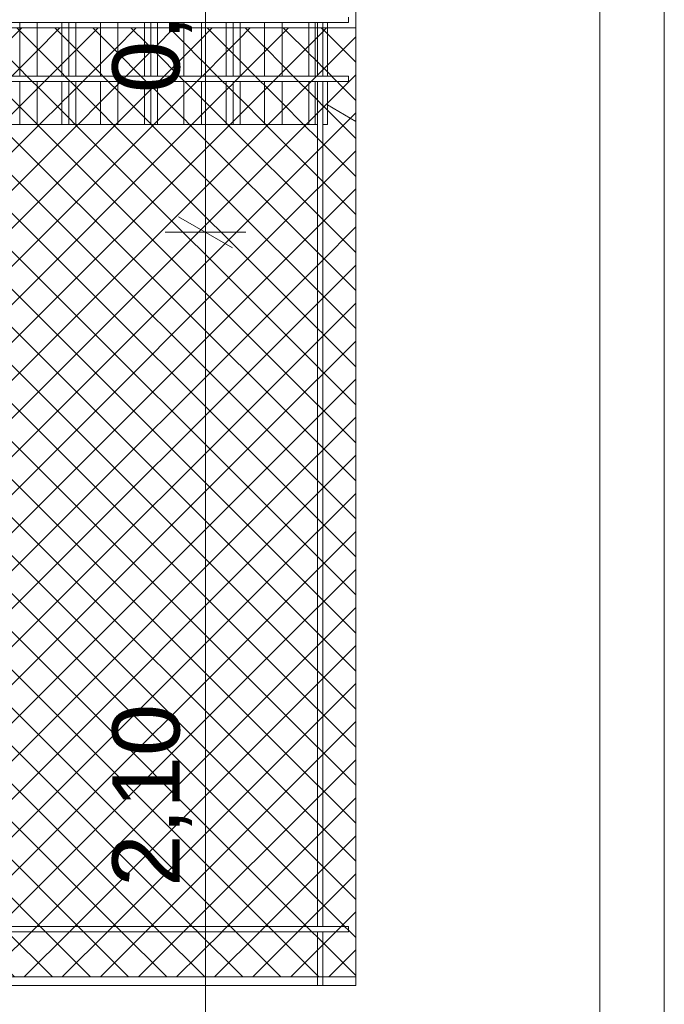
# Model space of a CAD drawing. Header units: millimetres. Extents: x 0 to 1917, y 0 to 847.
# Tile 66 of 230: x 435 to 459, y 679 to 715. Entities that reach past the tile are written whole.
import ezdxf

# ---------------------------------------------------------------- set-up
doc = ezdxf.new("R2010")
doc.units = ezdxf.units.MM
doc.header["$MEASUREMENT"] = 0
doc.set_wipeout_variables(frame=1)
doc.linetypes.add('Wipeout_Contour', pattern=[1000, 0, -1000])
for name, color, linetype in [('Cota.2D', 7, 'Continuous'), ('Interior - Mobiliário', 7, 'Continuous'), ('Linha & Trama.2D', 7, 'Continuous'), ('Parede.ARQ', 7, 'Continuous'), ('Pilar.ARQ', 7, 'Continuous')]:
    doc.layers.add(name, color=color, linetype=linetype)
doc.styles.add('GENERATED_STYLE_1', font='arial.ttf')

msp = doc.modelspace()

# ---------------------------------------------------------------- wipeouts: each hides what was drawn before it
at = {"color": 254, "linetype": 'Wipeout_Contour', "lineweight": 0, "ltscale": 3271.4969}
msp.add_wipeout([(339.375, 715.328), (447.648, 715.328), (447.648, 715.528), (339.375, 715.528)], dxfattribs=at).dxf.layer = 'Interior - Mobiliário'
at = {"color": 254, "linetype": 'Wipeout_Contour', "lineweight": 0, "ltscale": 3263.794025}
msp.add_wipeout([(339.375, 713.128), (447.648, 713.128), (447.648, 713.328), (339.375, 713.328)], dxfattribs=at).dxf.layer = 'Interior - Mobiliário'
at = {"color": 254, "linetype": 'Wipeout_Contour', "lineweight": 0, "ltscale": 3153.780184}
msp.add_wipeout([(339.375, 681.728), (339.375, 681.528), (447.648, 681.528), (447.648, 681.728)], dxfattribs=at).dxf.layer = 'Interior - Mobiliário'
at = {"color": 254, "linetype": 'Wipeout_Contour', "lineweight": 0, "ltscale": 3410.566048}
msp.add_wipeout([(459.375, 771.528), (456.975, 771.528), (456.975, 665.528), (459.375, 665.528)], dxfattribs=at).dxf.layer = 'Pilar.ARQ'

# ---------------------------------------------------------------- next in the draw order: linework, layer by layer
at = {"layer": 'Pilar.ARQ', "color": 20, "linetype": 'Continuous', "lineweight": 0}
msp.add_line((459.375, 665.528), (459.375, 771.528), dxfattribs=at)

# ---------------------------------------------------------------- next in the draw order: wipeouts: each hides what was drawn before it
at = {"color": 254, "linetype": 'Wipeout_Contour', "lineweight": 0, "ltscale": 3346.99228}
msp.add_wipeout([(435.43, 713.328), (436.08, 713.328), (436.08, 715.328), (435.43, 715.328)], dxfattribs=at).dxf.layer = 'Interior - Mobiliário'
at = {"color": 254, "linetype": 'Wipeout_Contour', "lineweight": 0, "ltscale": 3369.776457}
msp.add_wipeout([(446.496, 713.328), (446.696, 713.328), (446.696, 715.328), (446.496, 715.328)], dxfattribs=at).dxf.layer = 'Interior - Mobiliário'
at = {"color": 254, "linetype": 'Wipeout_Contour', "lineweight": 0, "ltscale": 3312.807015}
msp.add_wipeout([(446.496, 681.728), (446.696, 681.728), (446.696, 713.128), (446.496, 713.128)], dxfattribs=at).dxf.layer = 'Interior - Mobiliário'
at = {"color": 254, "linetype": 'Wipeout_Contour', "lineweight": 0, "ltscale": 3255.9262}
msp.add_wipeout([(446.696, 681.528), (446.496, 681.528), (446.496, 679.528), (446.696, 679.528)], dxfattribs=at).dxf.layer = 'Interior - Mobiliário'

# ---------------------------------------------------------------- next in the draw order: linework, layer by layer
at = {"layer": 'Interior - Mobiliário', "color": 102, "linetype": 'Continuous', "lineweight": 0}
msp.add_line((435.43, 713.328), (435.43, 715.328), dxfattribs=at)

# ---------------------------------------------------------------- next in the draw order: wipeouts: each hides what was drawn before it
at = {"color": 254, "linetype": 'Wipeout_Contour', "lineweight": 0, "ltscale": 3348.623402}
msp.add_wipeout([(436.08, 713.328), (436.995, 713.328), (436.995, 715.328), (436.08, 715.328)], dxfattribs=at).dxf.layer = 'Interior - Mobiliário'
at = {"color": 254, "linetype": 'Wipeout_Contour', "lineweight": 0, "ltscale": 15010.519852}
msp.add_wipeout([(446.858, 711.528), (446.696, 711.528), (446.696, 681.728), (447.648, 681.728), (447.648, 681.528), (446.696, 681.528), (446.696, 679.528), (447.912, 679.528), (447.912, 721.528), (446.858, 721.528), (446.858, 715.528), (447.648, 715.528), (447.648, 715.328), (446.858, 715.328), (446.858, 713.328), (447.648, 713.328), (447.648, 713.128), (446.858, 713.128)], dxfattribs=at).dxf.layer = 'Parede.ARQ'
at = {"color": 254, "linetype": 'Wipeout_Contour', "lineweight": 0, "ltscale": 3291.226486}
msp.add_wipeout([(428.976, 681.728), (446.496, 681.728), (446.496, 711.528), (428.976, 711.528)], dxfattribs=at).dxf.layer = 'Parede.ARQ'
at = {"color": 254, "linetype": 'Wipeout_Contour', "lineweight": 0, "ltscale": 3218.117665}
msp.add_wipeout([(411.257, 679.528), (446.496, 679.528), (446.496, 681.528), (411.257, 681.528)], dxfattribs=at).dxf.layer = 'Parede.ARQ'

# ---------------------------------------------------------------- next in the draw order: linework, layer by layer
at = {"layer": 'Cota.2D', "color": 7, "linetype": 'Continuous', "lineweight": 0}
for p, q in [((441.335, 708.105), (443.335, 706.951)), ((443.835, 707.528), (440.835, 707.528))]:
    msp.add_line(p, q, dxfattribs=at)
at = {"layer": 'Interior - Mobiliário', "color": 124, "linetype": 'Continuous', "lineweight": 0}
for p, q in [((447.648, 715.328), (447.648, 715.528)), ((447.648, 713.128), (447.648, 713.328)), ((339.375, 681.728), (447.648, 681.728)), ((339.375, 681.528), (447.648, 681.528)), ((447.648, 681.528), (447.648, 681.728))]:
    msp.add_line(p, q, dxfattribs=at)
at = {"layer": 'Interior - Mobiliário', "color": 102, "linetype": 'Continuous', "lineweight": 0}
msp.add_line((436.08, 713.328), (436.08, 715.328), dxfattribs=at)

# ---------------------------------------------------------------- next in the draw order: texts
at = {"layer": 'Cota.2D', "color": 7, "linetype": 'Continuous', "lineweight": 0, "insert": (441.835, 683.202), "char_height": 2.5, "width": 6.65145, "attachment_point": 7, "rotation": 90, "style": 'GENERATED_STYLE_1'}
msp.add_mtext('\\A1;2,10', dxfattribs=at)

# ---------------------------------------------------------------- next in the draw order: wipeouts: each hides what was drawn before it
at = {"color": 254, "linetype": 'Wipeout_Contour', "lineweight": 0, "ltscale": 3349.849434}
msp.add_wipeout([(436.995, 715.328), (436.995, 713.328), (437.255, 713.328), (437.255, 715.328)], dxfattribs=at).dxf.layer = 'Interior - Mobiliário'
at = {"color": 254, "linetype": 'Wipeout_Contour', "lineweight": 0, "ltscale": 3370.160768}
msp.add_wipeout([(446.858, 715.328), (446.696, 715.328), (446.696, 713.328), (446.858, 713.328)], dxfattribs=at).dxf.layer = 'Interior - Mobiliário'
at = {"color": 254, "linetype": 'Wipeout_Contour', "lineweight": 0, "ltscale": 3340.165291}
msp.add_wipeout([(435.43, 713.128), (435.43, 711.528), (436.08, 711.528), (436.08, 713.128)], dxfattribs=at).dxf.layer = 'Interior - Mobiliário'
at = {"color": 254, "linetype": 'Wipeout_Contour', "lineweight": 0, "ltscale": 3363.380806}
msp.add_wipeout([(446.858, 713.128), (446.696, 713.128), (446.696, 711.528), (446.858, 711.528)], dxfattribs=at).dxf.layer = 'Interior - Mobiliário'
at = {"color": 254, "linetype": 'Wipeout_Contour', "lineweight": 0, "ltscale": 3317.895958}
msp.add_wipeout([(456.975, 724.528), (447.912, 724.528), (447.912, 665.528), (456.975, 665.528)], dxfattribs=at).dxf.layer = 'Parede.ARQ'

# ---------------------------------------------------------------- next in the draw order: linework, layer by layer
at = {"layer": 'Interior - Mobiliário', "color": 102, "linetype": 'Continuous', "lineweight": 0}
for p, q in [((436.995, 713.328), (436.995, 715.328)), ((446.858, 713.328), (446.858, 715.328)), ((435.43, 711.528), (435.43, 713.128)), ((446.858, 711.528), (446.858, 713.128)), ((446.858, 712.258), (447.912, 711.65)), ((434.445, 711.528), (435.43, 711.528)), ((446.696, 711.528), (446.858, 711.528))]:
    msp.add_line(p, q, dxfattribs=at)
at = {"layer": 'Interior - Mobiliário', "color": 124, "linetype": 'Continuous', "lineweight": 0}
for p, q in [((446.696, 713.328), (446.696, 715.328)), ((446.696, 681.728), (446.696, 713.128))]:
    msp.add_line(p, q, dxfattribs=at)
at = {"layer": 'Linha & Trama.2D', "color": 8, "linetype": 'Continuous', "lineweight": 0}
for p, q in [((447.912, 679.854), (447.912, 715.122)), ((340.071, 679.854), (447.912, 679.854))]:
    msp.add_line(p, q, dxfattribs=at)
at = {"layer": 'Pilar.ARQ', "color": 20, "linetype": 'Continuous', "lineweight": 0}
msp.add_line((456.975, 665.528), (456.975, 771.528), dxfattribs=at)

# ---------------------------------------------------------------- next in the draw order: wipeouts: each hides what was drawn before it
at = {"color": 254, "linetype": 'Wipeout_Contour', "lineweight": 0, "ltscale": 3350.392393}
msp.add_wipeout([(437.255, 713.328), (437.515, 713.328), (437.515, 715.328), (437.255, 715.328)], dxfattribs=at).dxf.layer = 'Interior - Mobiliário'
at = {"color": 254, "linetype": 'Wipeout_Contour', "lineweight": 0, "ltscale": 3341.799747}
msp.add_wipeout([(436.08, 711.528), (436.995, 711.528), (436.995, 713.128), (436.08, 713.128)], dxfattribs=at).dxf.layer = 'Interior - Mobiliário'
at = {"color": 254, "linetype": 'Wipeout_Contour', "lineweight": 0, "ltscale": 3122.64293}
msp.add_wipeout([(339.375, 665.528), (447.912, 665.528), (447.912, 679.528), (339.375, 679.528)], dxfattribs=at).dxf.layer = 'Parede.ARQ'

# ---------------------------------------------------------------- next in the draw order: linework, layer by layer
at = {"layer": 'Cota.2D', "color": 7, "linetype": 'Continuous', "lineweight": 0}
msp.add_line((442.335, 665.528), (442.335, 707.528), dxfattribs=at)
at = {"layer": 'Interior - Mobiliário', "color": 102, "linetype": 'Continuous', "lineweight": 0}
for p, q in [((437.255, 713.328), (437.255, 715.328)), ((436.08, 711.528), (436.08, 713.128)), ((435.43, 711.528), (436.08, 711.528))]:
    msp.add_line(p, q, dxfattribs=at)
at = {"layer": 'Interior - Mobiliário', "color": 124, "linetype": 'Continuous', "lineweight": 0}
for p, q in [((446.496, 679.528), (446.496, 681.528)), ((446.696, 679.528), (446.696, 681.528))]:
    msp.add_line(p, q, dxfattribs=at)
at = {"layer": 'Parede.ARQ', "color": 251, "linetype": 'Continuous', "lineweight": 0}
msp.add_line((447.912, 679.528), (447.912, 724.528), dxfattribs=at)
at = {"layer": 'Parede.ARQ', "color": 7, "linetype": 'Continuous', "lineweight": 0}
msp.add_line((339.375, 679.528), (447.912, 679.528), dxfattribs=at)

# ---------------------------------------------------------------- next in the draw order: wipeouts: each hides what was drawn before it
at = {"color": 254, "linetype": 'Wipeout_Contour', "lineweight": 0, "ltscale": 3351.620124}
msp.add_wipeout([(437.515, 713.328), (438.43, 713.328), (438.43, 715.328), (437.515, 715.328)], dxfattribs=at).dxf.layer = 'Interior - Mobiliário'
at = {"color": 254, "linetype": 'Wipeout_Contour', "lineweight": 0, "ltscale": 3343.02828}
msp.add_wipeout([(436.995, 713.128), (436.995, 711.528), (437.255, 711.528), (437.255, 713.128)], dxfattribs=at).dxf.layer = 'Interior - Mobiliário'

# ---------------------------------------------------------------- next in the draw order: linework, layer by layer
at = {"layer": 'Interior - Mobiliário', "color": 102, "linetype": 'Continuous', "lineweight": 0}
for p, q in [((437.515, 713.328), (437.515, 715.328)), ((436.995, 711.528), (436.995, 713.128)), ((436.08, 711.528), (436.995, 711.528))]:
    msp.add_line(p, q, dxfattribs=at)

# ---------------------------------------------------------------- next in the draw order: wipeouts: each hides what was drawn before it
at = {"color": 254, "linetype": 'Wipeout_Contour', "lineweight": 0, "ltscale": 3353.257198}
msp.add_wipeout([(438.43, 715.328), (438.43, 713.328), (439.08, 713.328), (439.08, 715.328)], dxfattribs=at).dxf.layer = 'Interior - Mobiliário'
at = {"color": 254, "linetype": 'Wipeout_Contour', "lineweight": 0, "ltscale": 3343.572347}
msp.add_wipeout([(437.255, 713.128), (437.255, 711.528), (437.515, 711.528), (437.515, 713.128)], dxfattribs=at).dxf.layer = 'Interior - Mobiliário'

# ---------------------------------------------------------------- next in the draw order: linework, layer by layer
at = {"layer": 'Interior - Mobiliário', "color": 102, "linetype": 'Continuous', "lineweight": 0}
for p, q in [((438.43, 713.328), (438.43, 715.328)), ((437.255, 711.528), (437.255, 713.128)), ((436.995, 711.528), (437.255, 711.528))]:
    msp.add_line(p, q, dxfattribs=at)

# ---------------------------------------------------------------- next in the draw order: wipeouts: each hides what was drawn before it
at = {"color": 254, "linetype": 'Wipeout_Contour', "lineweight": 0, "ltscale": 3354.969865}
msp.add_wipeout([(440.065, 715.328), (439.08, 715.328), (439.08, 713.328), (440.065, 713.328)], dxfattribs=at).dxf.layer = 'Interior - Mobiliário'
at = {"color": 254, "linetype": 'Wipeout_Contour', "lineweight": 0, "ltscale": 3344.802582}
msp.add_wipeout([(437.515, 713.128), (437.515, 711.528), (438.43, 711.528), (438.43, 713.128)], dxfattribs=at).dxf.layer = 'Interior - Mobiliário'

# ---------------------------------------------------------------- next in the draw order: linework, layer by layer
at = {"layer": 'Interior - Mobiliário', "color": 102, "linetype": 'Continuous', "lineweight": 0}
for p, q in [((439.08, 713.328), (439.08, 715.328)), ((437.515, 711.528), (437.515, 713.128)), ((437.255, 711.528), (437.515, 711.528))]:
    msp.add_line(p, q, dxfattribs=at)

# ---------------------------------------------------------------- next in the draw order: wipeouts: each hides what was drawn before it
at = {"color": 254, "linetype": 'Wipeout_Contour', "lineweight": 0, "ltscale": 3356.254527}
msp.add_wipeout([(440.065, 713.328), (440.305, 713.328), (440.305, 715.328), (440.065, 715.328)], dxfattribs=at).dxf.layer = 'Interior - Mobiliário'
at = {"color": 254, "linetype": 'Wipeout_Contour', "lineweight": 0, "ltscale": 3346.442989}
msp.add_wipeout([(438.43, 711.528), (439.08, 711.528), (439.08, 713.128), (438.43, 713.128)], dxfattribs=at).dxf.layer = 'Interior - Mobiliário'

# ---------------------------------------------------------------- next in the draw order: linework, layer by layer
at = {"layer": 'Interior - Mobiliário', "color": 102, "linetype": 'Continuous', "lineweight": 0}
for p, q in [((440.065, 713.328), (440.065, 715.328)), ((438.43, 711.528), (438.43, 713.128)), ((437.515, 711.528), (438.43, 711.528))]:
    msp.add_line(p, q, dxfattribs=at)

# ---------------------------------------------------------------- next in the draw order: wipeouts: each hides what was drawn before it
at = {"color": 254, "linetype": 'Wipeout_Contour', "lineweight": 0, "ltscale": 3356.758256}
msp.add_wipeout([(440.545, 715.328), (440.305, 715.328), (440.305, 713.328), (440.545, 713.328)], dxfattribs=at).dxf.layer = 'Interior - Mobiliário'
at = {"color": 254, "linetype": 'Wipeout_Contour', "lineweight": 0, "ltscale": 3348.15914}
msp.add_wipeout([(439.08, 711.528), (440.065, 711.528), (440.065, 713.128), (439.08, 713.128)], dxfattribs=at).dxf.layer = 'Interior - Mobiliário'

# ---------------------------------------------------------------- next in the draw order: linework, layer by layer
at = {"layer": 'Interior - Mobiliário', "color": 102, "linetype": 'Continuous', "lineweight": 0}
for p, q in [((440.305, 713.328), (440.305, 715.328)), ((439.08, 711.528), (439.08, 713.128)), ((438.43, 711.528), (439.08, 711.528))]:
    msp.add_line(p, q, dxfattribs=at)

# ---------------------------------------------------------------- next in the draw order: wipeouts: each hides what was drawn before it
at = {"color": 254, "linetype": 'Wipeout_Contour', "lineweight": 0, "ltscale": 3358.044715}
msp.add_wipeout([(440.545, 713.328), (441.53, 713.328), (441.53, 715.328), (440.545, 715.328)], dxfattribs=at).dxf.layer = 'Interior - Mobiliário'
at = {"color": 254, "linetype": 'Wipeout_Contour', "lineweight": 0, "ltscale": 3349.446415}
msp.add_wipeout([(440.305, 713.128), (440.065, 713.128), (440.065, 711.528), (440.305, 711.528)], dxfattribs=at).dxf.layer = 'Interior - Mobiliário'

# ---------------------------------------------------------------- next in the draw order: linework, layer by layer
at = {"layer": 'Interior - Mobiliário', "color": 102, "linetype": 'Continuous', "lineweight": 0}
for p, q in [((440.545, 713.328), (440.545, 715.328)), ((440.065, 711.528), (440.065, 713.128)), ((439.08, 711.528), (440.065, 711.528))]:
    msp.add_line(p, q, dxfattribs=at)

# ---------------------------------------------------------------- next in the draw order: wipeouts: each hides what was drawn before it
at = {"color": 254, "linetype": 'Wipeout_Contour', "lineweight": 0, "ltscale": 3359.763709}
msp.add_wipeout([(442.18, 715.328), (441.53, 715.328), (441.53, 713.328), (442.18, 713.328)], dxfattribs=at).dxf.layer = 'Interior - Mobiliário'
at = {"color": 254, "linetype": 'Wipeout_Contour', "lineweight": 0, "ltscale": 3349.951167}
msp.add_wipeout([(440.305, 713.128), (440.305, 711.528), (440.545, 711.528), (440.545, 713.128)], dxfattribs=at).dxf.layer = 'Interior - Mobiliário'

# ---------------------------------------------------------------- next in the draw order: linework, layer by layer
at = {"layer": 'Interior - Mobiliário', "color": 102, "linetype": 'Continuous', "lineweight": 0}
for p, q in [((441.53, 713.328), (441.53, 715.328)), ((440.305, 711.528), (440.305, 713.128)), ((440.065, 711.528), (440.305, 711.528))]:
    msp.add_line(p, q, dxfattribs=at)

# ---------------------------------------------------------------- next in the draw order: wipeouts: each hides what was drawn before it
at = {"color": 254, "linetype": 'Wipeout_Contour', "lineweight": 0, "ltscale": 3361.411351}
msp.add_wipeout([(442.18, 713.328), (443.095, 713.328), (443.095, 715.328), (442.18, 715.328)], dxfattribs=at).dxf.layer = 'Interior - Mobiliário'
at = {"color": 254, "linetype": 'Wipeout_Contour', "lineweight": 0, "ltscale": 3351.240239}
msp.add_wipeout([(441.53, 713.128), (440.545, 713.128), (440.545, 711.528), (441.53, 711.528)], dxfattribs=at).dxf.layer = 'Interior - Mobiliário'

# ---------------------------------------------------------------- next in the draw order: linework, layer by layer
at = {"layer": 'Interior - Mobiliário', "color": 102, "linetype": 'Continuous', "lineweight": 0}
for p, q in [((442.18, 713.328), (442.18, 715.328)), ((440.545, 711.528), (440.545, 713.128)), ((440.305, 711.528), (440.545, 711.528))]:
    msp.add_line(p, q, dxfattribs=at)

# ---------------------------------------------------------------- next in the draw order: wipeouts: each hides what was drawn before it
at = {"color": 254, "linetype": 'Wipeout_Contour', "lineweight": 0, "ltscale": 3362.649777}
msp.add_wipeout([(443.355, 715.328), (443.095, 715.328), (443.095, 713.328), (443.355, 713.328)], dxfattribs=at).dxf.layer = 'Interior - Mobiliário'
at = {"color": 254, "linetype": 'Wipeout_Contour', "lineweight": 0, "ltscale": 3352.962721}
msp.add_wipeout([(442.18, 713.128), (441.53, 713.128), (441.53, 711.528), (442.18, 711.528)], dxfattribs=at).dxf.layer = 'Interior - Mobiliário'

# ---------------------------------------------------------------- next in the draw order: linework, layer by layer
at = {"layer": 'Interior - Mobiliário', "color": 102, "linetype": 'Continuous', "lineweight": 0}
for p, q in [((443.095, 713.328), (443.095, 715.328)), ((441.53, 711.528), (441.53, 713.128)), ((440.545, 711.528), (441.53, 711.528))]:
    msp.add_line(p, q, dxfattribs=at)

# ---------------------------------------------------------------- next in the draw order: wipeouts: each hides what was drawn before it
at = {"color": 254, "linetype": 'Wipeout_Contour', "lineweight": 0, "ltscale": 3363.198215}
msp.add_wipeout([(443.615, 715.328), (443.355, 715.328), (443.355, 713.328), (443.615, 713.328)], dxfattribs=at).dxf.layer = 'Interior - Mobiliário'
at = {"color": 254, "linetype": 'Wipeout_Contour', "lineweight": 0, "ltscale": 3354.613705}
msp.add_wipeout([(442.18, 711.528), (443.095, 711.528), (443.095, 713.128), (442.18, 713.128)], dxfattribs=at).dxf.layer = 'Interior - Mobiliário'

# ---------------------------------------------------------------- next in the draw order: linework, layer by layer
at = {"layer": 'Cota.2D', "color": 7, "linetype": 'Continuous', "lineweight": 0}
msp.add_line((442.335, 707.528), (442.335, 724.528), dxfattribs=at)
at = {"layer": 'Interior - Mobiliário', "color": 102, "linetype": 'Continuous', "lineweight": 0}
for p, q in [((443.355, 713.328), (443.355, 715.328)), ((442.18, 711.528), (442.18, 713.128)), ((441.53, 711.528), (442.18, 711.528))]:
    msp.add_line(p, q, dxfattribs=at)

# ---------------------------------------------------------------- next in the draw order: texts
at = {"layer": 'Cota.2D', "color": 7, "linetype": 'Continuous', "lineweight": 0, "insert": (441.835, 712.702), "char_height": 2.5, "width": 6.65145, "attachment_point": 7, "rotation": 90, "style": 'GENERATED_STYLE_1'}
msp.add_mtext('\\A1;0,85', dxfattribs=at)

# ---------------------------------------------------------------- next in the draw order: wipeouts: each hides what was drawn before it
at = {"color": 254, "linetype": 'Wipeout_Contour', "lineweight": 0, "ltscale": 3364.438313}
msp.add_wipeout([(443.615, 715.328), (443.615, 713.328), (444.53, 713.328), (444.53, 715.328)], dxfattribs=at).dxf.layer = 'Interior - Mobiliário'
at = {"color": 254, "linetype": 'Wipeout_Contour', "lineweight": 0, "ltscale": 3355.854637}
msp.add_wipeout([(443.095, 713.128), (443.095, 711.528), (443.355, 711.528), (443.355, 713.128)], dxfattribs=at).dxf.layer = 'Interior - Mobiliário'

# ---------------------------------------------------------------- next in the draw order: linework, layer by layer
at = {"layer": 'Interior - Mobiliário', "color": 102, "linetype": 'Continuous', "lineweight": 0}
for p, q in [((443.615, 713.328), (443.615, 715.328)), ((443.095, 711.528), (443.095, 713.128)), ((442.18, 711.528), (443.095, 711.528))]:
    msp.add_line(p, q, dxfattribs=at)

# ---------------------------------------------------------------- next in the draw order: wipeouts: each hides what was drawn before it
at = {"color": 254, "linetype": 'Wipeout_Contour', "lineweight": 0, "ltscale": 3366.091845}
msp.add_wipeout([(444.53, 715.328), (444.53, 713.328), (445.18, 713.328), (445.18, 715.328)], dxfattribs=at).dxf.layer = 'Interior - Mobiliário'
at = {"color": 254, "linetype": 'Wipeout_Contour', "lineweight": 0, "ltscale": 3356.404187}
msp.add_wipeout([(443.355, 713.128), (443.355, 711.528), (443.615, 711.528), (443.615, 713.128)], dxfattribs=at).dxf.layer = 'Interior - Mobiliário'

# ---------------------------------------------------------------- next in the draw order: linework, layer by layer
at = {"layer": 'Interior - Mobiliário', "color": 102, "linetype": 'Continuous', "lineweight": 0}
for p, q in [((444.53, 713.328), (444.53, 715.328)), ((443.355, 711.528), (443.355, 713.128)), ((443.095, 711.528), (443.355, 711.528))]:
    msp.add_line(p, q, dxfattribs=at)

# ---------------------------------------------------------------- next in the draw order: wipeouts: each hides what was drawn before it
at = {"color": 254, "linetype": 'Wipeout_Contour', "lineweight": 0, "ltscale": 3367.821669}
msp.add_wipeout([(445.18, 715.328), (445.18, 713.328), (446.165, 713.328), (446.165, 715.328)], dxfattribs=at).dxf.layer = 'Interior - Mobiliário'
at = {"color": 254, "linetype": 'Wipeout_Contour', "lineweight": 0, "ltscale": 3357.646794}
msp.add_wipeout([(443.615, 711.528), (444.53, 711.528), (444.53, 713.128), (443.615, 713.128)], dxfattribs=at).dxf.layer = 'Interior - Mobiliário'

# ---------------------------------------------------------------- next in the draw order: linework, layer by layer
at = {"layer": 'Interior - Mobiliário', "color": 102, "linetype": 'Continuous', "lineweight": 0}
for p, q in [((445.18, 713.328), (445.18, 715.328)), ((443.615, 711.528), (443.615, 713.128)), ((443.355, 711.528), (443.615, 711.528))]:
    msp.add_line(p, q, dxfattribs=at)

# ---------------------------------------------------------------- next in the draw order: wipeouts: each hides what was drawn before it
at = {"color": 254, "linetype": 'Wipeout_Contour', "lineweight": 0, "ltscale": 3369.119179}
msp.add_wipeout([(446.165, 715.328), (446.165, 713.328), (446.405, 713.328), (446.405, 715.328)], dxfattribs=at).dxf.layer = 'Interior - Mobiliário'
at = {"color": 254, "linetype": 'Wipeout_Contour', "lineweight": 0, "ltscale": 3359.303666}
msp.add_wipeout([(444.53, 711.528), (445.18, 711.528), (445.18, 713.128), (444.53, 713.128)], dxfattribs=at).dxf.layer = 'Interior - Mobiliário'

# ---------------------------------------------------------------- next in the draw order: linework, layer by layer
at = {"layer": 'Interior - Mobiliário', "color": 102, "linetype": 'Continuous', "lineweight": 0}
for p, q in [((446.165, 713.328), (446.165, 715.328)), ((444.53, 711.528), (444.53, 713.128)), ((443.615, 711.528), (444.53, 711.528))]:
    msp.add_line(p, q, dxfattribs=at)

# ---------------------------------------------------------------- next in the draw order: wipeouts: each hides what was drawn before it
at = {"color": 254, "linetype": 'Wipeout_Contour', "lineweight": 0, "ltscale": 3369.469029}
msp.add_wipeout([(446.405, 713.328), (446.496, 713.328), (446.496, 715.328), (446.405, 715.328)], dxfattribs=at).dxf.layer = 'Interior - Mobiliário'
at = {"color": 254, "linetype": 'Wipeout_Contour', "lineweight": 0, "ltscale": 3361.036984}
msp.add_wipeout([(445.18, 713.128), (445.18, 711.528), (446.165, 711.528), (446.165, 713.128)], dxfattribs=at).dxf.layer = 'Interior - Mobiliário'

# ---------------------------------------------------------------- next in the draw order: linework, layer by layer
at = {"layer": 'Interior - Mobiliário', "color": 124, "linetype": 'Continuous', "lineweight": 0}
for p, q in [((339.375, 715.328), (447.648, 715.328)), ((446.496, 713.328), (446.496, 715.328)), ((339.375, 713.328), (447.648, 713.328))]:
    msp.add_line(p, q, dxfattribs=at)
at = {"layer": 'Interior - Mobiliário', "color": 102, "linetype": 'Continuous', "lineweight": 0}
for p, q in [((446.405, 713.328), (446.405, 715.328)), ((445.18, 711.528), (445.18, 713.128)), ((444.53, 711.528), (445.18, 711.528))]:
    msp.add_line(p, q, dxfattribs=at)
at = {"layer": 'Linha & Trama.2D', "color": 8, "linetype": 'Continuous', "lineweight": 0}
msp.add_line((447.912, 715.122), (340.071, 715.122), dxfattribs=at)

# ---------------------------------------------------------------- next in the draw order: wipeouts: each hides what was drawn before it
at = {"color": 254, "linetype": 'Wipeout_Contour', "lineweight": 0, "ltscale": 3362.337112}
msp.add_wipeout([(446.165, 713.128), (446.165, 711.528), (446.405, 711.528), (446.405, 713.128)], dxfattribs=at).dxf.layer = 'Interior - Mobiliário'

# ---------------------------------------------------------------- next in the draw order: linework, layer by layer
at = {"layer": 'Interior - Mobiliário', "color": 102, "linetype": 'Continuous', "lineweight": 0}
for p, q in [((446.165, 711.528), (446.165, 713.128)), ((445.18, 711.528), (446.165, 711.528))]:
    msp.add_line(p, q, dxfattribs=at)

# ---------------------------------------------------------------- next in the draw order: wipeouts: each hides what was drawn before it
at = {"color": 254, "linetype": 'Wipeout_Contour', "lineweight": 0, "ltscale": 3362.687669}
msp.add_wipeout([(446.496, 713.128), (446.405, 713.128), (446.405, 711.528), (446.496, 711.528)], dxfattribs=at).dxf.layer = 'Interior - Mobiliário'

# ---------------------------------------------------------------- next in the draw order: hatches: boundary and pattern name
at = {"layer": 'Linha & Trama.2D', "linetype": 'Continuous', "lineweight": 0}
h = msp.add_hatch(dxfattribs=at)
h.set_pattern_fill('GRELHA_5X5_DIAGONAL_0007', color=30, style=0, pattern_type=2)
h.set_pattern_definition([(45, (-3460.7426, 665.528), (-0.70710678, 0.70710678), []), (135, (-3460.7426, 665.528), (0.70710678, 0.70710678), [])])
h.paths.add_polyline_path([(340.071, 679.854), (447.912, 679.854), (447.912, 715.122), (340.071, 715.122)])

# ---------------------------------------------------------------- next in the draw order: linework, layer by layer
at = {"layer": 'Interior - Mobiliário', "color": 124, "linetype": 'Continuous', "lineweight": 0}
for p, q in [((339.375, 713.128), (447.648, 713.128)), ((446.496, 681.728), (446.496, 713.128))]:
    msp.add_line(p, q, dxfattribs=at)
at = {"layer": 'Interior - Mobiliário', "color": 102, "linetype": 'Continuous', "lineweight": 0}
for p, q in [((446.405, 711.528), (446.405, 713.128)), ((446.165, 711.528), (446.405, 711.528)), ((446.405, 711.528), (446.496, 711.528))]:
    msp.add_line(p, q, dxfattribs=at)

doc.saveas('drawing.dxf')
